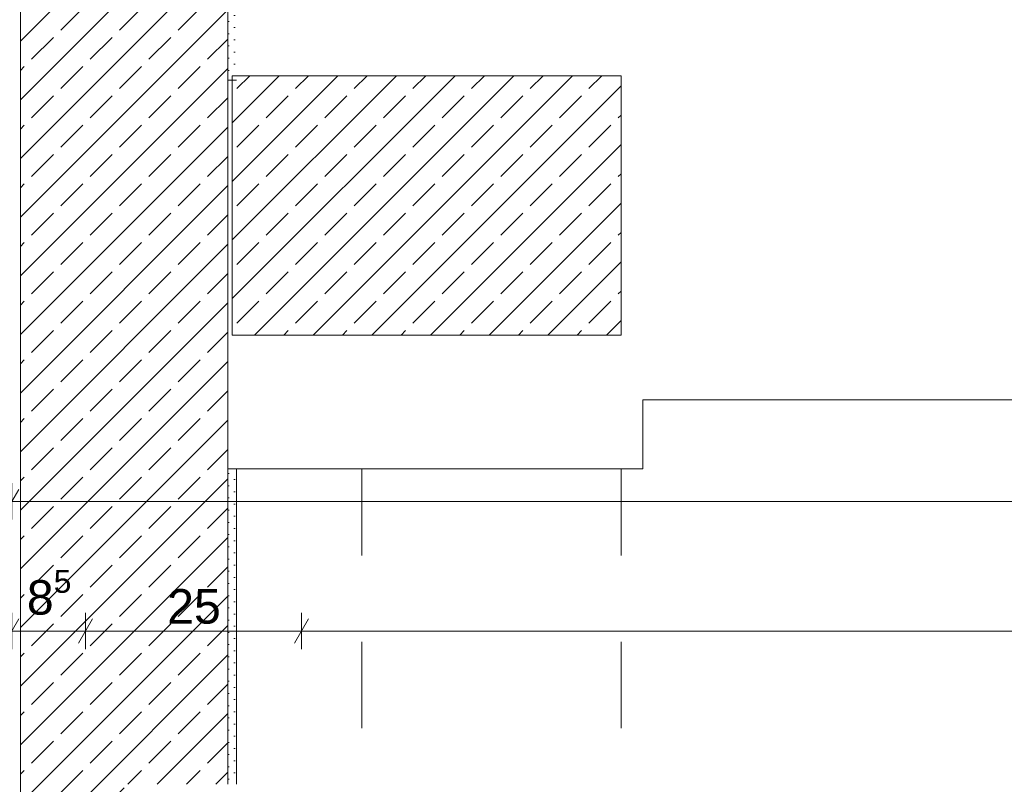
# Model space of a CAD drawing. Header units: metres. Extents: x -3.5 to 65.3, y -10.9 to 16.7.
# Tile 107 of 184: x 43.9 to 45, y -0.9 to 0. Entities that reach past the tile are written whole.
import ezdxf

# ---------------------------------------------------------------- set-up
doc = ezdxf.new("R2010")
doc.units = ezdxf.units.M
doc.header["$MEASUREMENT"] = 0
doc.linetypes.add('Untersicht', pattern=[0.04, 0.03, -0.01])
for name, color, linetype in [('102 - Bemaßung_ Beschriftung.Detail_ Ausschnitt', 7, 'Continuous'), ('301 - Elemente.Linie', 7, 'Continuous'), ('603 - Struktur.Bodenplatte_ Decke Roh', 7, 'Continuous'), ('604 - Struktur.Wand Aussen', 7, 'Continuous'), ('605 - Struktur.Wand Innen', 7, 'Continuous'), ('607 - Struktur.Stütze', 7, 'Continuous')]:
    doc.layers.add(name, color=color, linetype=linetype)
doc.styles.add('ERSTELLTER_STIL_1', font='txt')
doc.dimstyles.new('ERSTELLTER_STIL__3', dxfattribs={"dimtxt": 0.04, "dimasz": 0.02128, "dimexe": 0.18, "dimexo": 0.0625, "dimgap": 0, "dimtad": 1, "dimtih": 1, "dimtoh": 1, "dimzin": 0, "dimdsep": 46, "dimtxsty": 'ERSTELLTER_STIL_1', "dimblk": 'ARROWHEAD_2', "dimblk1": 'ARROWHEAD_2', "dimblk2": 'ARROWHEAD_2', "dimcen": 0.09, "dimse1": 1, "dimse2": 1, "dimclrd": 7, "dimclre": 7, "dimclrt": 7, "dimazin": 0, "dimtfac": 1, "dimtdec": 4, "dimtmove": 0, "dimatfit": 3, "dimfxl": 1, "dimtolj": 1, "dimtzin": 0, "dimarcsym": 0})
pattern_1 = [(45, (0, 0), (-0.0070710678, 0.0070710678), [0, -0.01])]
pattern_2 = [(45, (0, 0), (-0.033941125, 0.033941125), []), (45, (-0.01697, 0.01697), (-0.033941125, 0.033941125), [0.036, -0.012])]

# ---------------------------------------------------------------- blocks, each defined once
blk = doc.blocks.new('*D284')
at = {"layer": '102 - Bemaßung_ Beschriftung.Detail_ Ausschnitt', "color": 7, "linetype": 'Continuous', "lineweight": 5}
for p, q in [((43.88, -0.5836), (43.88, -0.5416)), ((47.18, -0.5836), (47.18, -0.5416)), ((43.8881, -0.5486), (43.8719, -0.5766)), ((47.1881, -0.5486), (47.1719, -0.5766)), ((43.88, -0.5626), (47.18, -0.5626))]:
    blk.add_line(p, q, dxfattribs=at)
at = {"layer": '102 - Bemaßung_ Beschriftung.Detail_ Ausschnitt', "color": 7, "lineweight": 5, "insert": (45.4768, -0.5546), "char_height": 0.04, "attachment_point": 7, "style": 'ERSTELLTER_STIL_1'}
blk.add_mtext('\\A1;{\\pql;\\fArial|b0|i0|c0|p38;3,30}', dxfattribs=at)
blk = doc.blocks.new('ARROWHEAD_2')
at = {"color": 0, "linetype": 'Continuous', "lineweight": 0}
for p, q in [((-0.378, -0.655), (0.378, 0.655)), ((0, 0), (-1, 0))]:
    blk.add_line(p, q, dxfattribs=at)
blk = doc.blocks.new('*D293')
at = {"layer": '102 - Bemaßung_ Beschriftung.Detail_ Ausschnitt', "color": 7, "linetype": 'Continuous', "lineweight": 5}
for p, q in [((43.88, -0.7336), (43.88, -0.6916)), ((43.965, -0.7336), (43.965, -0.6916)), ((43.8881, -0.6986), (43.8719, -0.7266)), ((43.9731, -0.6986), (43.9569, -0.7266)), ((43.88, -0.7126), (43.965, -0.7126))]:
    blk.add_line(p, q, dxfattribs=at)
at = {"layer": '102 - Bemaßung_ Beschriftung.Detail_ Ausschnitt', "color": 7, "lineweight": 5, "insert": (43.8973, -0.7053), "char_height": 0.04, "attachment_point": 7, "style": 'ERSTELLTER_STIL_1'}
blk.add_mtext('\\A1;{\\pql;\\fArial|b0|i0|c0|p38;8\\fArial|b0|i0|c0|p38;\\A1{\\H.66x;\\S5^  ;}}', dxfattribs=at)
blk = doc.blocks.new('*D294')
at = {"layer": '102 - Bemaßung_ Beschriftung.Detail_ Ausschnitt', "color": 7, "linetype": 'Continuous', "lineweight": 5}
for p, q in [((43.9731, -0.6986), (43.9569, -0.7266)), ((44.2231, -0.6986), (44.2069, -0.7266)), ((43.965, -0.7126), (44.215, -0.7126))]:
    blk.add_line(p, q, dxfattribs=at)
at = {"layer": '102 - Bemaßung_ Beschriftung.Detail_ Ausschnitt', "color": 7, "lineweight": 5, "insert": (44.0596, -0.7046), "char_height": 0.04, "attachment_point": 7, "style": 'ERSTELLTER_STIL_1'}
blk.add_mtext('\\A1;{\\pql;\\fArial|b0|i0|c0|p38;25}', dxfattribs=at)
blk = doc.blocks.new('*D295')
at = {"layer": '102 - Bemaßung_ Beschriftung.Detail_ Ausschnitt', "color": 7, "linetype": 'Continuous', "lineweight": 5}
for p, q in [((44.215, -0.7336), (44.215, -0.6916)), ((47.16, -0.7336), (47.16, -0.6916)), ((44.2231, -0.6986), (44.2069, -0.7266)), ((47.1681, -0.6986), (47.1519, -0.7266)), ((43.965, -0.7126), (44.215, -0.7126)), ((44.215, -0.7126), (47.16, -0.7126))]:
    blk.add_line(p, q, dxfattribs=at)
at = {"layer": '102 - Bemaßung_ Beschriftung.Detail_ Ausschnitt', "color": 7, "lineweight": 5, "char_height": 0.04, "attachment_point": 7, "style": 'ERSTELLTER_STIL_1'}
for s, insert in [('\\A1;{\\pql;\\fArial|b0|i0|c0|p38;2,94\\fArial|b0|i0|c0|p38;\\A1{\\H.66x;\\S5^  ;}}', (45.6091, -0.7124)), ('\\A1;{\\pql;\\fArial|b0|i0|c0|p38;2}', (47.1215, -0.7046))]:
    blk.add_mtext(s, dxfattribs=dict(at, insert=insert))

msp = doc.modelspace()

# ---------------------------------------------------------------- hatches: boundary and pattern name
at = {"layer": '604 - Struktur.Wand Aussen', "linetype": 'Continuous', "lineweight": 0, "true_color": 0x000000}
h = msp.add_hatch(dxfattribs=at)
h.set_pattern_fill('Beton__Stahlbeton_0001', color=18, style=0, pattern_type=2)
h.set_pattern_definition(pattern_2)
h.paths.add_polyline_path([(44.13, 0.005), (43.89, 0.005), (43.89, -0.95), (44.01, -0.95), (44.01, -0.89), (44.08, -0.89), (44.13, -0.89)])
h = msp.add_hatch(dxfattribs=at)
h.set_pattern_fill('Gips_0001', color=18, style=0, pattern_type=2)
h.set_pattern_definition(pattern_1)
h.paths.add_polyline_path([(44.14, 0.005), (44.13, 0.005), (44.13, -0.075), (44.135, -0.075), (44.135, -0.07), (44.14, -0.07)])
h = msp.add_hatch(dxfattribs=at)
h.set_pattern_fill('Gips_0001', color=18, style=0, pattern_type=2)
h.set_pattern_definition(pattern_1)
h.paths.add_polyline_path([(44.14, -0.525), (44.13, -0.525), (44.13, -0.89), (44.14, -0.89)])
at = {"layer": '607 - Struktur.Stütze', "linetype": 'Continuous', "lineweight": 0, "true_color": 0x000000}
h = msp.add_hatch(dxfattribs=at)
h.set_pattern_fill('Beton__Stahlbeton_0001', color=18, style=0, pattern_type=2)
h.set_pattern_definition(pattern_2)
h.paths.add_polyline_path([(44.585, -0.37), (44.585, -0.07), (44.135, -0.07), (44.135, -0.37)])

# ---------------------------------------------------------------- linework, layer by layer
at = {"layer": '301 - Elemente.Linie', "color": 7, "linetype": 'Untersicht', "lineweight": 13}
for p, q in [((44.285, -0.525), (44.285, -3.31)), ((44.585, -0.525), (44.585, -3.31))]:
    msp.add_line(p, q, dxfattribs=at)
at = {"layer": '603 - Struktur.Bodenplatte_ Decke Roh', "color": 7, "linetype": 'Continuous', "lineweight": 18, "flags": 128}
msp.add_lwpolyline([(43.89, 0.005), (43.89, -3.31)], dxfattribs=at)
at = {"layer": '604 - Struktur.Wand Aussen', "color": 7, "linetype": 'Continuous', "lineweight": 13}
for p, q in [((44.13, -0.075), (44.13, 0.005)), ((43.89, -0.005), (43.89, -0.95)), ((44.13, -0.075), (44.13, -0.525)), ((44.13, -0.075), (44.13, -0.525)), ((44.13, -0.89), (44.13, -0.525))]:
    msp.add_line(p, q, dxfattribs=at)
at = {"layer": '604 - Struktur.Wand Aussen', "color": 7, "linetype": 'Continuous', "lineweight": 18}
for p, q in [((44.135, -0.075), (44.13, -0.075)), ((44.135, -0.075), (44.13, -0.075)), ((44.13, -0.525), (44.14, -0.525)), ((44.13, -0.525), (44.14, -0.525))]:
    msp.add_line(p, q, dxfattribs=at)
at = {"layer": '604 - Struktur.Wand Aussen', "color": 7, "linetype": 'Continuous', "lineweight": 5, "flags": 128}
msp.add_lwpolyline([(44.14, -0.89), (44.14, -0.525)], dxfattribs=at)
at = {"layer": '605 - Struktur.Wand Innen', "color": 7, "linetype": 'Continuous', "lineweight": 18, "flags": 128}
for points in [[(44.13, -0.445), (44.13, -0.075)], [(44.14, -0.075), (44.13, -0.075)], [(44.13, -0.075), (44.13, -0.075)], [(44.61, -0.525), (44.61, -0.445)], [(44.61, -0.445), (51.485, -0.445)], [(44.14, -0.525), (44.61, -0.525)]]:
    msp.add_lwpolyline(points, dxfattribs=at)
at = {"layer": '607 - Struktur.Stütze', "color": 7, "linetype": 'Continuous', "lineweight": 13, "flags": 128}
msp.add_lwpolyline([(44.585, -0.37), (44.585, -0.07), (44.135, -0.07), (44.135, -0.37)], close=True, dxfattribs=at)

# ---------------------------------------------------------------- dimensions: what is measured, and where the dimension line sits
at = {"layer": '102 - Bemaßung_ Beschriftung.Detail_ Ausschnitt', "color": 7, "linetype": 'Continuous', "lineweight": 5}
for base, p1, p2, picture, middle in [((47.18, -0.5626), (43.88, 0.7), (47.18, 0.7), '*D284', (45.5287, -0.5346)), ((47.15998, -0.71261), (44.21499, 0.255), (47.15998, 0.69998), '*D295', (45.71505, -0.68461)), ((43.9649889, -0.712615), (43.879989, 0.2499823), (43.9649889, 0.255), '*D293', (43.9665654, -0.684615)), ((44.215, -0.7126), (43.965, 0.255), (44.215, 0.255), '*D294', (44.0901, -0.6846))]:
    dim = msp.add_linear_dim(base=base, p1=p1, p2=p2, dimstyle='ERSTELLTER_STIL__3', dxfattribs=at)
    dim.commit()
    dim.dimension.update_dxf_attribs({"geometry": picture, "text_midpoint": middle, "dimtype": 160})

doc.saveas('drawing.dxf')
